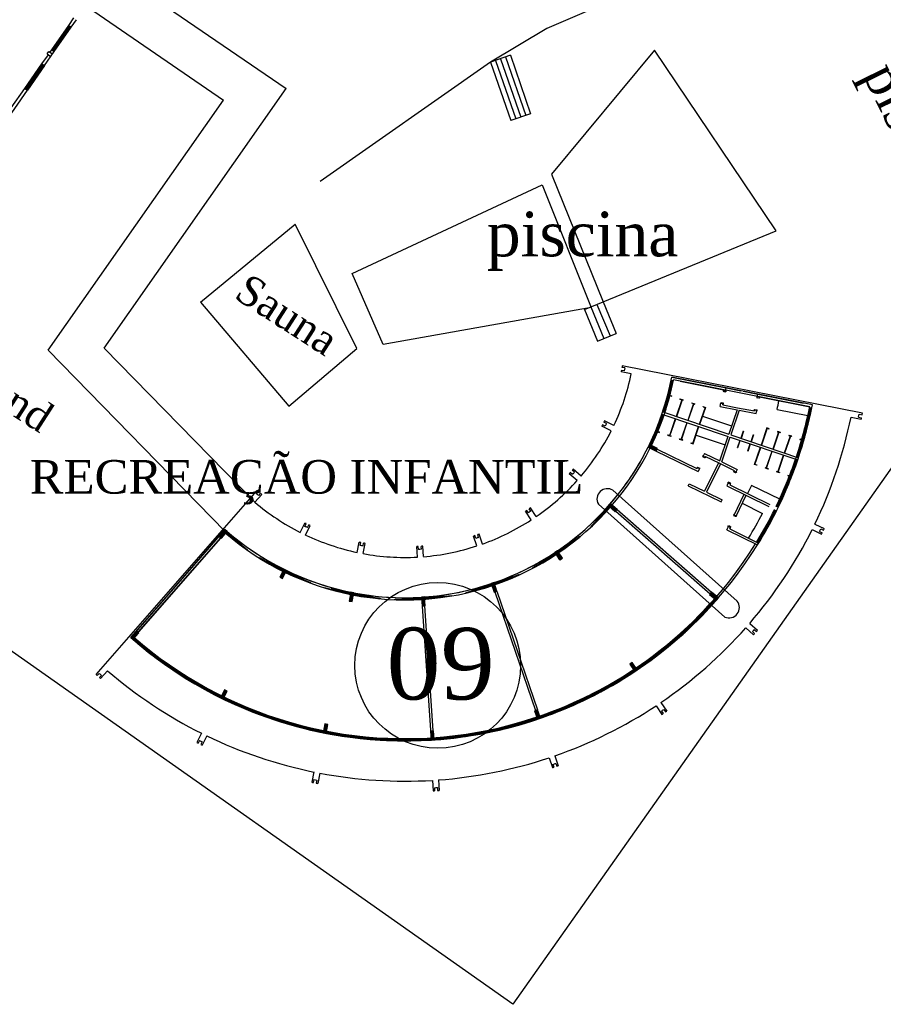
# Model space of a CAD drawing. Header units: millimetres. Extents: x 593 to 1794, y -180 to 570.
# Tile 46 of 71: x 1404 to 1461, y -64 to 2. Entities that reach past the tile are written whole.
import ezdxf

# ---------------------------------------------------------------- set-up
doc = ezdxf.new("R2010")
doc.units = ezdxf.units.MM
doc.header["$MEASUREMENT"] = 0
for name, color, linetype, lineweight in [('Layout - Marco Polo', 252, 'Continuous', 25), ('Linha de Chamada - Marco Polo', 1, 'Continuous', 25), ('Textos - Marco Polo', 143, 'Continuous', 25)]:
    doc.layers.add(name, color=color, linetype=linetype, lineweight=lineweight)
doc.styles.add('Dutch801RmBT', font='dutch.ttf')
doc.styles.add('TimesNewRoman', font='times.ttf')

msp = doc.modelspace()

# ---------------------------------------------------------------- hatches: boundary and pattern name
at = {"layer": 'Layout - Marco Polo', "linetype": 'Continuous'}
for points in [[(1445.828, -26.129), (1445.74, -26.308), (1445.74, -26.308), (1446.279, -26.573), (1446.279, -26.573), (1446.367, -26.393), (1446.367, -26.393), (1445.828, -26.129)], [(1443.217, -30.098), (1443.085, -30.248), (1443.085, -30.248), (1443.537, -30.643), (1443.537, -30.643), (1443.669, -30.493), (1443.669, -30.493), (1443.217, -30.098)], [(1417.546, -31.965), (1417.395, -31.833), (1417, -32.285), (1417, -32.285), (1417.151, -32.417), (1417.151, -32.417), (1417.546, -31.965)], [(1439.667, -33.256), (1439.501, -33.367), (1439.501, -33.367), (1439.835, -33.866), (1439.835, -33.866), (1440.001, -33.754), (1440.001, -33.754), (1439.667, -33.256)], [(1421.515, -34.576), (1421.335, -34.488), (1421.335, -34.488), (1421.071, -35.026), (1421.071, -35.026), (1421.25, -35.115), (1421.25, -35.115), (1421.515, -34.576)], [(1435.421, -35.388), (1435.232, -35.452), (1435.232, -35.452), (1435.426, -36.02), (1435.426, -36.02), (1435.615, -35.956), (1435.615, -35.956), (1435.421, -35.388)], [(1426.025, -36.071), (1425.829, -36.032), (1425.829, -36.032), (1425.712, -36.621), (1425.712, -36.621), (1425.909, -36.66), (1425.909, -36.66), (1426.025, -36.071)], [(1449.993, -36.021), (1449.862, -36.171), (1449.862, -36.171), (1450.313, -36.566), (1450.313, -36.566), (1450.445, -36.416), (1450.445, -36.416), (1449.993, -36.021)], [(1430.768, -36.348), (1430.568, -36.361), (1430.568, -36.361), (1430.609, -36.96), (1430.609, -36.96), (1430.808, -36.947), (1430.808, -36.947), (1430.768, -36.348)], [(1411.623, -38.741), (1411.472, -38.609), (1411.472, -38.609), (1411.077, -39.061), (1411.077, -39.061), (1411.228, -39.193), (1411.228, -39.193), (1411.623, -38.741)], [(1444.68, -40.731), (1444.514, -40.842), (1444.514, -40.842), (1444.848, -41.341), (1444.848, -41.341), (1445.014, -41.229), (1445.014, -41.229), (1444.68, -40.731)], [(1417.548, -42.654), (1417.368, -42.566), (1417.368, -42.566), (1417.104, -43.105), (1417.104, -43.105), (1417.283, -43.193), (1417.283, -43.193), (1417.548, -42.654)], [(1438.328, -43.905), (1438.139, -43.97), (1438.139, -43.97), (1438.333, -44.538), (1438.333, -44.538), (1438.522, -44.473), (1438.522, -44.473), (1438.328, -43.905)], [(1424.284, -44.901), (1424.087, -44.862), (1424.087, -44.862), (1423.971, -45.451), (1423.971, -45.451), (1424.167, -45.49), (1424.167, -45.49), (1424.284, -44.901)], [(1431.371, -45.328), (1431.172, -45.341), (1431.172, -45.341), (1431.212, -45.94), (1431.212, -45.94), (1431.412, -45.926), (1431.412, -45.926), (1431.371, -45.328)]]:
    msp.add_hatch(color=256, dxfattribs=at).paths.add_polyline_path(points)

# ---------------------------------------------------------------- linework, layer by layer
at = {"layer": 'Layout - Marco Polo'}
for p, q in [((1436.685, -63.652), (1314.913, 22.07)), ((1410.261, 5.419), (1421.501, -2.276)), ((1408.184, 3.206), (1417.303, -3.037)), ((1406.933, 1.969), (1407.276, 2.462)), ((1407.098, 1.855), (1407.44, 2.347)), ((1405.791, 0.328), (1406.933, 1.969)), ((1405.84, 0.293), (1406.983, 1.935)), ((1405.906, 0.248), (1407.048, 1.889)), ((1405.955, 0.213), (1407.098, 1.855)), ((1406.933, 1.969), (1407.098, 1.855)), ((1405.298, -0.731), (1405.955, 0.213)), ((1405.48, 0.056), (1405.595, 0.221)), ((1405.48, 0.056), (1405.726, -0.115)), ((1405.595, 0.221), (1405.841, 0.049)), ((1405.677, 0.163), (1405.791, 0.328)), ((1405.791, 0.328), (1405.955, 0.213)), ((1446.159, 0.312), (1439.263, -7.997)), ((1454.316, -11.8), (1446.159, 0.312)), ((1403.991, -2.258), (1405.134, -0.616)), ((1404.041, -2.292), (1405.183, -0.651)), ((1405.134, -0.616), (1405.562, -0.001)), ((1405.134, -0.616), (1405.298, -0.731)), ((1436.515, -0.039), (1435.192, -0.496)), ((1435.192, -0.496), (1436.546, -4.418)), ((1435.523, -0.381), (1436.877, -4.304)), ((1435.853, -0.267), (1437.208, -4.19)), ((1436.184, -0.153), (1437.539, -4.076)), ((1436.515, -0.039), (1437.87, -3.961)), ((1405.249, -0.696), (1404.106, -2.338)), ((1405.298, -0.731), (1404.155, -2.372)), ((1402.242, -5.122), (1404.155, -2.372)), ((1403.077, -3.571), (1403.991, -2.258)), ((1403.991, -2.258), (1404.155, -2.372)), ((1409.31, -19.663), (1421.501, -2.276)), ((1405.544, -19.81), (1417.303, -3.037)), ((1437.87, -3.961), (1436.546, -4.418)), ((1439.263, -7.997), (1442.727, -16.565)), ((1425.908, -14.673), (1438.646, -8.732)), ((1438.646, -8.732), (1441.925, -16.952)), ((1473.734, -11.101), (1436.685, -63.652)), ((1415.763, -16.593), (1422.106, -11.362)), ((1426.219, -19.694), (1422.106, -11.362)), ((1442.727, -16.565), (1454.316, -11.8)), ((1428, -19.426), (1425.908, -14.673)), ((1415.763, -16.593), (1421.678, -23.557)), ((1441.925, -16.952), (1428, -19.426)), ((1441.48, -17.082), (1442.727, -16.565)), ((1441.48, -17.082), (1442.358, -19.197)), ((1441.896, -16.91), (1442.773, -19.025)), ((1442.311, -16.737), (1443.189, -18.853)), ((1442.727, -16.565), (1443.604, -18.68)), ((1442.358, -19.197), (1443.604, -18.68)), ((1419.399, -29.997), (1409.31, -19.663)), ((1421.678, -23.557), (1426.219, -19.694)), ((1417.397, -31.951), (1405.544, -19.81)), ((1444.182, -20.999), (1443.986, -20.961)), ((1460.096, -24.036), (1444.006, -20.863)), ((1444.615, -21.39), (1443.928, -21.255)), ((1444.143, -21.196), (1443.947, -21.157)), ((1447.323, -21.619), (1450.975, -22.339)), ((1456.742, -23.476), (1447.323, -21.619)), ((1456.566, -23.594), (1447.442, -21.795)), ((1447.883, -21.882), (1450.798, -22.457)), ((1450.931, -22.56), (1450.975, -22.339)), ((1450.975, -22.339), (1451.956, -22.532)), ((1447.197, -22.853), (1447.318, -22.894)), ((1447.202, -22.834), (1447.305, -22.869)), ((1447.299, -22.888), (1447.305, -22.869)), ((1447.318, -22.894), (1447.299, -22.888)), ((1447.867, -23.08), (1447.873, -23.061)), ((1447.867, -23.08), (1447.998, -23.124)), ((1447.873, -23.061), (1448.082, -23.132)), ((1450.77, -22.497), (1450.76, -22.551)), ((1450.76, -22.551), (1450.779, -22.555)), ((1450.79, -22.501), (1450.77, -22.497)), ((1450.784, -22.531), (1450.779, -22.555)), ((1450.779, -22.555), (1450.813, -22.562)), ((1450.784, -22.531), (1450.798, -22.457)), ((1450.784, -22.531), (1450.79, -22.501)), ((1450.784, -22.531), (1450.931, -22.56)), ((1450.931, -22.56), (1450.784, -22.531)), ((1450.813, -22.562), (1450.812, -22.572)), ((1450.812, -22.572), (1450.924, -22.594)), ((1450.924, -22.594), (1450.931, -22.56)), ((1450.944, -22.598), (1450.924, -22.594)), ((1450.931, -22.56), (1450.937, -22.53)), ((1450.937, -22.53), (1450.957, -22.534)), ((1450.957, -22.534), (1450.944, -22.598)), ((1452.103, -22.561), (1453.084, -22.755)), ((1453.027, -22.942), (1453.014, -23.006)), ((1453.014, -23.006), (1453.034, -23.01)), ((1453.046, -22.946), (1453.027, -22.942)), ((1453.034, -23.01), (1453.041, -22.976)), ((1453.147, -23.032), (1453.034, -23.01)), ((1453.041, -22.976), (1453.084, -22.755)), ((1453.041, -22.976), (1453.046, -22.946)), ((1453.041, -22.976), (1453.188, -23.005)), ((1453.041, -22.976), (1453.188, -23.005)), ((1453.084, -22.755), (1456.153, -23.36)), ((1453.149, -23.022), (1453.147, -23.032)), ((1453.183, -23.029), (1453.149, -23.022)), ((1453.188, -23.005), (1453.183, -23.029)), ((1453.202, -23.033), (1453.183, -23.029)), ((1453.188, -23.005), (1453.202, -22.931)), ((1453.188, -23.005), (1453.193, -22.975)), ((1453.193, -22.975), (1453.213, -22.979)), ((1453.202, -22.931), (1456.566, -23.594)), ((1453.213, -22.979), (1453.202, -23.033)), ((1447.998, -23.124), (1447.614, -24.261)), ((1448.017, -23.131), (1447.632, -24.267)), ((1448.017, -23.131), (1448.094, -23.157)), ((1448.075, -23.151), (1448.082, -23.132)), ((1448.094, -23.157), (1448.075, -23.151)), ((1448.775, -23.387), (1448.39, -24.524)), ((1448.8, -23.375), (1448.409, -24.53)), ((1448.644, -23.343), (1448.65, -23.324)), ((1448.644, -23.343), (1448.775, -23.387)), ((1448.65, -23.324), (1448.8, -23.375)), ((1448.794, -23.394), (1448.871, -23.42)), ((1448.8, -23.375), (1448.859, -23.394)), ((1448.852, -23.413), (1448.859, -23.394)), ((1448.871, -23.42), (1448.852, -23.413)), ((1449.552, -23.65), (1449.167, -24.787)), ((1449.577, -23.637), (1449.186, -24.793)), ((1449.421, -23.606), (1449.427, -23.587)), ((1449.421, -23.606), (1449.552, -23.65)), ((1449.427, -23.587), (1449.577, -23.637)), ((1450.576, -23.584), (1450.62, -23.364)), ((1450.576, -23.584), (1451.694, -23.805)), ((1450.594, -23.39), (1450.605, -23.336)), ((1450.614, -23.394), (1450.594, -23.39)), ((1450.605, -23.336), (1450.624, -23.34)), ((1450.62, -23.364), (1450.614, -23.394)), ((1450.624, -23.34), (1450.62, -23.364)), ((1450.62, -23.364), (1450.767, -23.394)), ((1450.62, -23.364), (1450.767, -23.394)), ((1450.659, -23.347), (1450.624, -23.34)), ((1450.661, -23.337), (1450.659, -23.347)), ((1450.773, -23.359), (1450.661, -23.337)), ((1450.752, -23.466), (1450.767, -23.394)), ((1450.752, -23.466), (1451.733, -23.66)), ((1450.767, -23.394), (1450.761, -23.423)), ((1450.761, -23.423), (1450.781, -23.427)), ((1450.767, -23.394), (1450.773, -23.359)), ((1450.793, -23.363), (1450.773, -23.359)), ((1450.781, -23.427), (1450.793, -23.363)), ((1451.733, -23.66), (1452.862, -23.882)), ((1446.668, -24.089), (1451.094, -25.583)), ((1446.716, -23.946), (1451.142, -25.441)), ((1447.185, -25.53), (1447.569, -24.393)), ((1447.204, -25.536), (1447.588, -24.399)), ((1449.378, -24.225), (1451.33, -24.885)), ((1451.694, -23.805), (1451.142, -25.441)), ((1451.842, -23.834), (1451.284, -25.489)), ((1451.842, -23.834), (1452.98, -24.058)), ((1452.851, -23.835), (1452.863, -23.771)), ((1452.87, -23.839), (1452.851, -23.835)), ((1452.863, -23.771), (1452.883, -23.775)), ((1452.864, -23.872), (1452.876, -23.809)), ((1452.876, -23.809), (1452.87, -23.839)), ((1452.876, -23.809), (1452.883, -23.775)), ((1452.876, -23.809), (1453.023, -23.839)), ((1453.023, -23.839), (1452.876, -23.809)), ((1452.883, -23.775), (1452.996, -23.797)), ((1452.982, -24.048), (1453.023, -23.839)), ((1452.996, -23.797), (1452.994, -23.807)), ((1452.994, -23.807), (1453.028, -23.814)), ((1453.023, -23.839), (1453.017, -23.868)), ((1453.017, -23.868), (1453.037, -23.872)), ((1453.028, -23.814), (1453.023, -23.839)), ((1453.048, -23.818), (1453.028, -23.814)), ((1453.037, -23.872), (1453.048, -23.818)), ((1454.381, -23.775), (1456.45, -24.183)), ((1459.332, -24.293), (1460.019, -24.428)), ((1459.843, -24.291), (1460.039, -24.33)), ((1459.881, -24.095), (1460.078, -24.134)), ((1443.271, -25.207), (1442.643, -24.899)), ((1442.866, -24.897), (1442.687, -24.809)), ((1442.954, -24.717), (1442.775, -24.629)), ((1443.448, -24.848), (1442.819, -24.54)), ((1447.962, -25.792), (1448.346, -24.655)), ((1447.975, -25.817), (1448.365, -24.662)), ((1448.739, -26.054), (1449.123, -24.917)), ((1448.752, -26.08), (1449.142, -24.924)), ((1453.701, -25.017), (1453.31, -26.173)), ((1453.713, -25.042), (1453.329, -26.179)), ((1453.858, -25.07), (1453.701, -25.017)), ((1453.851, -25.089), (1453.713, -25.042)), ((1453.851, -25.089), (1453.858, -25.07)), ((1446.376, -25.278), (1446.479, -25.313)), ((1446.384, -25.259), (1446.505, -25.3)), ((1446.486, -25.294), (1446.479, -25.313)), ((1446.505, -25.3), (1446.486, -25.294)), ((1447.054, -25.486), (1447.048, -25.505)), ((1447.048, -25.505), (1447.256, -25.575)), ((1447.054, -25.486), (1447.185, -25.53)), ((1447.204, -25.536), (1447.281, -25.562)), ((1447.263, -25.556), (1447.256, -25.575)), ((1447.281, -25.562), (1447.263, -25.556)), ((1448.95, -25.492), (1450.902, -26.151)), ((1450.541, -27.225), (1451.098, -25.571)), ((1450.677, -27.291), (1451.241, -25.619)), ((1451.236, -25.631), (1455.763, -27.159)), ((1451.284, -25.489), (1455.811, -27.017)), ((1452.106, -25.239), (1451.946, -25.712)), ((1452.125, -25.245), (1451.965, -25.719)), ((1452.106, -25.239), (1452.125, -25.245)), ((1452.788, -25.469), (1452.628, -25.943)), ((1452.807, -25.475), (1452.647, -25.949)), ((1452.788, -25.469), (1452.807, -25.475)), ((1454.471, -25.298), (1454.087, -26.435)), ((1454.49, -25.305), (1454.106, -26.442)), ((1454.471, -25.298), (1454.401, -25.275)), ((1454.401, -25.275), (1454.42, -25.281)), ((1454.42, -25.281), (1454.426, -25.262)), ((1454.616, -25.326), (1454.426, -25.262)), ((1454.609, -25.345), (1454.49, -25.305)), ((1454.609, -25.345), (1454.616, -25.326)), ((1455.248, -25.561), (1454.864, -26.698)), ((1455.267, -25.567), (1454.883, -26.704)), ((1455.248, -25.561), (1455.159, -25.53)), ((1455.159, -25.53), (1455.178, -25.537)), ((1455.178, -25.537), (1455.184, -25.518)), ((1455.361, -25.578), (1455.184, -25.518)), ((1455.355, -25.597), (1455.267, -25.567)), ((1455.355, -25.597), (1455.361, -25.578)), ((1445.828, -26.129), (1445.74, -26.308)), ((1445.74, -26.308), (1446.279, -26.573)), ((1446.367, -26.393), (1445.828, -26.129)), ((1446.279, -26.573), (1446.367, -26.393)), ((1447.831, -25.748), (1447.825, -25.767)), ((1447.825, -25.767), (1447.975, -25.817)), ((1447.831, -25.748), (1447.962, -25.792)), ((1447.975, -25.817), (1448.033, -25.837)), ((1447.981, -25.798), (1448.058, -25.825)), ((1448.039, -25.818), (1448.033, -25.837)), ((1448.058, -25.825), (1448.039, -25.818)), ((1448.608, -26.01), (1448.602, -26.029)), ((1448.602, -26.029), (1448.752, -26.08)), ((1448.608, -26.01), (1448.739, -26.054)), ((1451.738, -26.328), (1451.898, -25.854)), ((1451.738, -26.328), (1451.757, -26.335)), ((1451.757, -26.335), (1451.917, -25.861)), ((1452.42, -26.558), (1452.58, -26.085)), ((1452.439, -26.565), (1452.599, -26.091)), ((1452.872, -27.471), (1453.262, -26.315)), ((1452.898, -27.458), (1453.281, -26.321)), ((1456.025, -25.823), (1455.905, -25.782)), ((1455.905, -25.782), (1455.924, -25.789)), ((1455.924, -25.789), (1455.93, -25.77)), ((1456.031, -25.804), (1455.93, -25.77)), ((1446.279, -26.573), (1449.082, -27.946)), ((1446.345, -26.438), (1449.014, -27.745)), ((1449.416, -26.878), (1449.392, -26.928)), ((1449.392, -26.928), (1449.409, -26.937)), ((1449.409, -26.937), (1449.42, -26.914)), ((1449.441, -26.952), (1449.409, -26.937)), ((1449.434, -26.887), (1449.416, -26.878)), ((1449.515, -26.722), (1449.42, -26.914)), ((1449.42, -26.914), (1449.434, -26.887)), ((1449.42, -26.914), (1449.555, -26.98)), ((1449.42, -26.914), (1449.555, -26.98)), ((1449.437, -26.961), (1449.441, -26.952)), ((1449.54, -27.011), (1449.437, -26.961)), ((1449.515, -26.722), (1450.541, -27.225)), ((1449.555, -26.98), (1449.54, -27.011)), ((1449.558, -27.02), (1449.54, -27.011)), ((1449.583, -26.923), (1449.555, -26.98)), ((1449.555, -26.98), (1449.568, -26.953)), ((1449.586, -26.962), (1449.558, -27.02)), ((1449.568, -26.953), (1449.586, -26.962)), ((1449.583, -26.923), (1450.481, -27.362)), ((1452.42, -26.558), (1452.439, -26.565)), ((1453.656, -27.714), (1454.039, -26.577)), ((1453.675, -27.721), (1454.058, -26.584)), ((1454.432, -27.977), (1454.816, -26.84)), ((1454.451, -27.983), (1454.835, -26.846)), ((1449.047, -27.677), (1449.014, -27.745)), ((1449.016, -27.696), (1449.04, -27.646)), ((1449.033, -27.704), (1449.016, -27.696)), ((1449.047, -27.677), (1449.033, -27.704)), ((1449.04, -27.646), (1449.058, -27.655)), ((1449.047, -27.677), (1449.058, -27.655)), ((1449.047, -27.677), (1449.181, -27.743)), ((1449.181, -27.743), (1449.047, -27.677)), ((1449.058, -27.655), (1449.089, -27.67)), ((1449.089, -27.67), (1449.093, -27.661)), ((1449.093, -27.661), (1449.197, -27.712)), ((1449.197, -27.712), (1449.181, -27.743)), ((1449.215, -27.721), (1449.197, -27.712)), ((1450.462, -27.353), (1449.527, -29.264)), ((1450.597, -27.419), (1449.661, -29.33)), ((1450.481, -27.362), (1451.514, -27.868)), ((1450.677, -27.291), (1451.715, -27.799)), ((1453.029, -27.524), (1452.872, -27.471)), ((1453.036, -27.505), (1452.898, -27.458)), ((1453.036, -27.505), (1453.029, -27.524)), ((1453.656, -27.714), (1453.585, -27.691)), ((1453.585, -27.691), (1453.604, -27.697)), ((1453.604, -27.697), (1453.598, -27.716)), ((1453.787, -27.78), (1453.598, -27.716)), ((1440.986, -28.546), (1440.459, -28.085)), ((1440.675, -28.141), (1440.524, -28.01)), ((1440.806, -27.991), (1440.656, -27.859)), ((1441.249, -28.245), (1440.722, -27.784)), ((1449.181, -27.743), (1449.082, -27.946)), ((1449.181, -27.743), (1449.168, -27.77)), ((1449.168, -27.77), (1449.186, -27.779)), ((1449.186, -27.779), (1449.215, -27.721)), ((1451.481, -27.89), (1451.453, -27.948)), ((1451.453, -27.948), (1451.471, -27.957)), ((1451.486, -27.926), (1451.471, -27.957)), ((1451.471, -27.957), (1451.574, -28.008)), ((1451.499, -27.899), (1451.481, -27.89)), ((1451.514, -27.868), (1451.486, -27.926)), ((1451.486, -27.926), (1451.499, -27.899)), ((1451.486, -27.926), (1451.621, -27.991)), ((1451.621, -27.991), (1451.486, -27.926)), ((1451.574, -28.008), (1451.578, -27.999)), ((1451.578, -27.999), (1451.61, -28.014)), ((1451.61, -28.014), (1451.621, -27.991)), ((1451.628, -28.023), (1451.61, -28.014)), ((1451.715, -27.799), (1451.621, -27.991)), ((1451.621, -27.991), (1451.634, -27.965)), ((1451.652, -27.973), (1451.628, -28.023)), ((1451.634, -27.965), (1451.652, -27.973)), ((1453.794, -27.761), (1453.675, -27.721)), ((1453.794, -27.761), (1453.787, -27.78)), ((1454.432, -27.977), (1454.343, -27.946)), ((1454.343, -27.946), (1454.362, -27.953)), ((1454.362, -27.953), (1454.356, -27.972)), ((1454.533, -28.032), (1454.356, -27.972)), ((1454.539, -28.013), (1454.451, -27.983)), ((1454.539, -28.013), (1454.533, -28.032)), ((1455.209, -28.239), (1455.089, -28.198)), ((1455.089, -28.198), (1455.108, -28.205)), ((1455.108, -28.205), (1455.102, -28.224)), ((1455.203, -28.258), (1455.102, -28.224)), ((1448.427, -28.889), (1448.493, -28.754)), ((1448.427, -28.889), (1450.625, -29.971)), ((1448.493, -28.754), (1449.527, -29.264)), ((1451.112, -28.689), (1451.013, -28.891)), ((1451.013, -28.891), (1453.819, -30.276)), ((1451.081, -28.707), (1451.11, -28.649)), ((1451.099, -28.716), (1451.081, -28.707)), ((1451.112, -28.689), (1451.099, -28.716)), ((1451.11, -28.649), (1451.128, -28.657)), ((1451.128, -28.657), (1451.112, -28.689)), ((1451.112, -28.689), (1451.247, -28.755)), ((1451.112, -28.689), (1451.247, -28.755)), ((1451.231, -28.708), (1451.128, -28.657)), ((1451.247, -28.755), (1451.214, -28.823)), ((1451.214, -28.823), (1453.885, -30.141)), ((1451.227, -28.717), (1451.231, -28.708)), ((1451.258, -28.732), (1451.227, -28.717)), ((1451.247, -28.755), (1451.234, -28.782)), ((1451.234, -28.782), (1451.252, -28.791)), ((1451.247, -28.755), (1451.258, -28.732)), ((1451.252, -28.791), (1451.276, -28.741)), ((1451.276, -28.741), (1451.258, -28.732)), ((1454.557, -29.784), (1452.659, -28.867)), ((1408.765, -41.555), (1419.558, -29.206)), ((1419.399, -29.997), (1419.859, -29.47)), ((1419.502, -29.422), (1419.634, -29.272)), ((1419.653, -29.554), (1419.785, -29.403)), ((1443.378, -29.198), (1451.696, -36.624)), ((1449.659, -29.329), (1450.691, -29.837)), ((1451.495, -30.857), (1452.181, -29.467)), ((1451.629, -30.923), (1452.315, -29.533)), ((1442.407, -30.125), (1450.884, -37.694)), ((1443.217, -30.098), (1443.085, -30.248)), ((1443.085, -30.248), (1443.537, -30.643)), ((1443.669, -30.493), (1443.217, -30.098)), ((1450.625, -29.971), (1450.691, -29.837)), ((1452.049, -30.071), (1453.412, -30.744)), ((1437.914, -31.18), (1437.524, -30.598)), ((1437.718, -30.708), (1437.606, -30.542)), ((1437.884, -30.597), (1437.773, -30.431)), ((1438.246, -30.957), (1437.856, -30.375)), ((1441.919, -31.611), (1442.62, -30.897)), ((1442.655, -30.932), (1441.954, -31.646)), ((1442.62, -30.897), (1442.655, -30.932)), ((1443.537, -30.643), (1443.669, -30.493)), ((1443.57, -30.606), (1449.895, -36.134)), ((1443.669, -30.493), (1449.993, -36.021)), ((1451.49, -30.821), (1451.461, -30.88)), ((1451.461, -30.88), (1451.479, -30.888)), ((1451.495, -30.857), (1451.479, -30.888)), ((1451.479, -30.888), (1451.582, -30.939)), ((1451.508, -30.83), (1451.49, -30.821)), ((1451.495, -30.857), (1451.508, -30.83)), ((1451.495, -30.857), (1451.629, -30.923)), ((1451.629, -30.923), (1451.495, -30.857)), ((1451.582, -30.939), (1451.587, -30.93)), ((1451.587, -30.93), (1451.618, -30.945)), ((1451.618, -30.945), (1451.629, -30.923)), ((1451.636, -30.954), (1451.618, -30.945)), ((1451.629, -30.923), (1451.642, -30.896)), ((1451.66, -30.905), (1451.636, -30.954)), ((1451.642, -30.896), (1451.66, -30.905)), ((1422.436, -32.019), (1422.745, -31.391)), ((1422.747, -31.614), (1422.835, -31.434)), ((1422.795, -32.195), (1423.104, -31.567)), ((1422.926, -31.702), (1423.015, -31.522)), ((1441.954, -31.646), (1441.919, -31.611)), ((1451.008, -31.843), (1451.118, -31.619)), ((1451.09, -31.639), (1451.118, -31.58)), ((1451.108, -31.647), (1451.09, -31.639)), ((1451.121, -31.62), (1451.108, -31.647)), ((1451.118, -31.58), (1451.136, -31.589)), ((1451.118, -31.619), (1451.262, -31.69)), ((1451.136, -31.589), (1451.121, -31.62)), ((1451.121, -31.62), (1451.255, -31.686)), ((1451.239, -31.64), (1451.136, -31.589)), ((1451.235, -31.648), (1451.239, -31.64)), ((1451.266, -31.664), (1451.235, -31.648)), ((1451.255, -31.686), (1451.266, -31.664)), ((1451.26, -31.722), (1451.284, -31.673)), ((1451.284, -31.673), (1451.266, -31.664)), ((1451.271, -31.655), (1451.284, -31.628)), ((1456.912, -31.461), (1457.541, -31.769)), ((1417.395, -31.833), (1411.077, -39.061)), ((1417.409, -32.045), (1411.289, -39.047)), ((1413.578, -36.2), (1417.395, -31.833)), ((1417.395, -31.833), (1417, -32.285)), ((1417, -32.285), (1417.151, -32.417)), ((1417.151, -32.417), (1417.546, -31.965)), ((1417.546, -31.965), (1417.395, -31.833)), ((1434.265, -32.928), (1434.039, -32.266)), ((1434.198, -32.422), (1434.133, -32.233)), ((1434.387, -32.358), (1434.322, -32.168)), ((1434.643, -32.799), (1434.417, -32.136)), ((1440.37, -32.877), (1441.167, -32.272)), ((1441.197, -32.312), (1440.4, -32.917)), ((1441.167, -32.272), (1441.197, -32.312)), ((1451.008, -31.843), (1453.066, -32.859)), ((1451.209, -31.775), (1451.253, -31.686)), ((1451.209, -31.775), (1453.01, -32.664)), ((1451.255, -31.686), (1451.242, -31.713)), ((1451.242, -31.713), (1451.26, -31.722)), ((1456.736, -31.82), (1457.364, -32.128)), ((1457.229, -31.95), (1457.409, -32.039)), ((1457.317, -31.771), (1457.497, -31.859)), ((1411.585, -38.708), (1417.113, -32.384)), ((1418.067, -32.587), (1418.097, -32.548)), ((1418.856, -33.2), (1418.067, -32.587)), ((1418.097, -32.548), (1418.887, -33.161)), ((1426.253, -33.363), (1426.389, -32.676)), ((1426.448, -32.891), (1426.487, -32.695)), ((1426.644, -32.93), (1426.683, -32.733)), ((1426.646, -33.44), (1426.781, -32.753)), ((1430.288, -33.673), (1430.241, -32.974)), ((1430.354, -33.167), (1430.34, -32.967)), ((1430.553, -33.153), (1430.54, -32.954)), ((1430.687, -33.646), (1430.64, -32.948)), ((1440.4, -32.917), (1440.37, -32.877)), ((1453.01, -32.664), (1453.138, -32.743)), ((1418.887, -33.161), (1418.856, -33.2)), ((1439.667, -33.256), (1439.501, -33.367)), ((1439.501, -33.367), (1439.835, -33.866)), ((1439.835, -33.866), (1439.504, -33.366)), ((1440.001, -33.754), (1439.667, -33.256)), ((1419.692, -33.757), (1419.717, -33.713)), ((1420.563, -34.249), (1419.692, -33.757)), ((1419.717, -33.713), (1420.587, -34.205)), ((1420.587, -34.205), (1420.563, -34.249)), ((1438.022, -34.381), (1438.884, -33.874)), ((1438.909, -33.917), (1438.047, -34.424)), ((1438.884, -33.874), (1438.909, -33.917)), ((1439.835, -33.866), (1440.001, -33.754)), ((1421.335, -34.488), (1421.071, -35.026)), ((1421.25, -35.115), (1421.515, -34.576)), ((1421.515, -34.576), (1421.335, -34.488)), ((1436.198, -35.204), (1437.124, -34.826)), ((1437.143, -34.872), (1436.217, -35.25)), ((1437.124, -34.826), (1437.143, -34.872)), ((1438.047, -34.424), (1438.022, -34.381)), ((1421.071, -35.026), (1421.25, -35.115)), ((1422.175, -35.041), (1422.194, -34.995)), ((1423.097, -35.429), (1422.175, -35.041)), ((1422.194, -34.995), (1423.116, -35.383)), ((1423.116, -35.383), (1423.097, -35.429)), ((1435.421, -35.388), (1435.232, -35.452)), ((1435.232, -35.452), (1435.426, -36.02)), ((1435.615, -35.956), (1435.421, -35.388)), ((1436.217, -35.25), (1436.198, -35.204)), ((1411.077, -39.061), (1413.578, -36.2)), ((1424.053, -35.752), (1424.065, -35.704)), ((1425.021, -36.001), (1424.053, -35.752)), ((1424.065, -35.704), (1425.034, -35.953)), ((1425.034, -35.953), (1425.021, -36.001)), ((1425.829, -36.032), (1425.712, -36.621)), ((1426.025, -36.071), (1425.829, -36.032)), ((1425.909, -36.66), (1426.025, -36.071)), ((1431.566, -36.371), (1432.558, -36.246)), ((1432.565, -36.295), (1431.572, -36.421)), ((1432.558, -36.246), (1432.565, -36.295)), ((1433.541, -36.049), (1434.504, -35.782)), ((1433.554, -36.097), (1433.541, -36.049)), ((1434.518, -35.83), (1433.554, -36.097)), ((1434.504, -35.782), (1434.518, -35.83)), ((1435.426, -36.02), (1435.615, -35.956)), ((1435.473, -36.004), (1438.186, -43.954)), ((1435.615, -35.956), (1438.328, -43.905)), ((1449.993, -36.021), (1449.862, -36.171)), ((1449.862, -36.171), (1450.313, -36.566)), ((1450.445, -36.416), (1449.993, -36.021)), ((1425.712, -36.621), (1425.909, -36.66)), ((1426.783, -36.349), (1426.79, -36.3)), ((1427.774, -36.485), (1426.783, -36.349)), ((1426.79, -36.3), (1427.78, -36.436)), ((1427.78, -36.436), (1427.774, -36.485)), ((1428.78, -36.5), (1429.78, -36.49)), ((1428.781, -36.55), (1428.78, -36.5)), ((1429.781, -36.54), (1428.781, -36.55)), ((1429.78, -36.49), (1429.781, -36.54)), ((1430.768, -36.348), (1430.568, -36.361)), ((1430.568, -36.361), (1430.609, -36.96)), ((1430.609, -36.96), (1430.808, -36.947)), ((1430.758, -36.95), (1431.321, -45.331)), ((1430.808, -36.947), (1430.768, -36.348)), ((1431.572, -36.421), (1431.566, -36.371)), ((1450.313, -36.566), (1450.445, -36.416)), ((1450.445, -36.416), (1450.445, -36.416)), ((1430.609, -36.96), (1431.212, -45.94)), ((1452.543, -38.117), (1453.07, -38.578)), ((1411.472, -38.609), (1411.077, -39.061)), ((1411.228, -39.193), (1411.623, -38.741)), ((1411.623, -38.741), (1411.472, -38.609)), ((1452.28, -38.418), (1452.807, -38.879)), ((1452.723, -38.672), (1452.873, -38.804)), ((1452.854, -38.522), (1453.005, -38.653)), ((1411.077, -39.061), (1411.228, -39.193)), ((1444.68, -40.731), (1444.514, -40.842)), ((1444.514, -40.842), (1444.848, -41.341)), ((1445.014, -41.229), (1444.68, -40.731)), ((1408.971, -41.47), (1408.84, -41.621)), ((1409.527, -41.291), (1409.066, -41.818)), ((1444.848, -41.341), (1445.014, -41.229)), ((1409.122, -41.602), (1408.99, -41.753)), ((1417.368, -42.566), (1417.104, -43.105)), ((1417.283, -43.193), (1417.548, -42.654)), ((1417.548, -42.654), (1417.368, -42.566)), ((1417.104, -43.105), (1417.283, -43.193)), ((1446.6, -43.416), (1446.99, -43.997)), ((1438.328, -43.905), (1438.139, -43.97)), ((1438.139, -43.97), (1438.333, -44.538)), ((1438.522, -44.473), (1438.328, -43.905)), ((1446.268, -43.638), (1446.658, -44.22)), ((1446.63, -43.998), (1446.741, -44.165)), ((1446.796, -43.887), (1446.907, -44.053)), ((1424.087, -44.862), (1423.971, -45.451)), ((1424.284, -44.901), (1424.087, -44.862)), ((1415.824, -45.484), (1415.515, -46.112)), ((1423.971, -45.451), (1424.167, -45.49)), ((1424.167, -45.49), (1424.284, -44.901)), ((1431.371, -45.328), (1431.172, -45.341)), ((1431.172, -45.341), (1431.212, -45.94)), ((1431.412, -45.926), (1431.371, -45.328)), ((1415.693, -45.977), (1415.605, -46.157)), ((1415.873, -46.065), (1415.784, -46.245)), ((1416.183, -45.66), (1415.874, -46.288)), ((1431.212, -45.94), (1431.412, -45.926)), ((1439.11, -47.125), (1439.336, -47.787)), ((1439.488, -46.996), (1439.715, -47.658)), ((1439.555, -47.502), (1439.62, -47.691)), ((1423.351, -48.08), (1423.215, -48.767)), ((1423.743, -48.157), (1423.608, -48.844)), ((1439.366, -47.566), (1439.431, -47.756)), ((1423.352, -48.59), (1423.313, -48.787)), ((1423.548, -48.629), (1423.51, -48.825)), ((1431.293, -48.64), (1431.34, -49.338)), ((1431.692, -48.613), (1431.739, -49.311)), ((1431.427, -49.132), (1431.44, -49.332)), ((1431.626, -49.119), (1431.64, -49.319))]:
    msp.add_line(p, q, dxfattribs=at)
msp.add_lwpolyline([(1445.933, 4.766), (1438.956, 1.761), (1435.192, -0.496), (1423.78, -8.502)], dxfattribs=at)
for centre, radius, start, end in [((1474.577, -27.095), 31.2, 168.47705, 168.66069), ((1474.577, -27.095), 31, 168.65951, 169.02916), ((1429.448, -18.195), 18.201, 228.53044, 349.15868), ((1429.448, -18.196), 15.5, 334.58365, 348.10501), ((1474.577, -27.095), 31.2, 169.02797, 169.21162), ((1429.448, -18.196), 18.35, 349.15657, 349.15914), ((1429.448, -18.195), 18.351, 229.00135, 348.68776), ((1429.448, -18.196), 18.2, 334.15914, 348.52952), ((1429.448, -18.196), 18.25, 341.58062, 348.56303), ((1429.448, -18.196), 18.3, 341.57998, 348.5656), ((1429.448, -18.196), 18.35, 341.57851, 348.5321), ((1429.448, -18.196), 27.65, 334.05153, 348.7407), ((1429.448, -18.196), 27.8, 333.63822, 349.05041), ((1429.448, -18.196), 25.55, 347.38727, 348.7414), ((1429.448, -18.196), 27.65, 341.50029, 348.7414), ((1429.448, -18.196), 27.7, 341.50001, 348.671), ((1429.448, -18.196), 27.75, 341.49973, 348.67137), ((1429.453, -18.197), 27.794, 341.22259, 348.63963), ((1429.448, -18.196), 18.25, 334.1591, 341.1097), ((1429.448, -18.196), 18.3, 334.19008, 341.11034), ((1429.448, -18.196), 18.35, 334.1582, 341.11181), ((1429.448, -18.196), 30.5, 334.22005, 348.46862), ((1429.448, -18.196), 31, 348.65951, 349.02916), ((1429.448, -18.196), 31.2, 348.47705, 348.66069), ((1429.448, -18.196), 31.2, 349.02797, 349.21162), ((1470.736, -38.472), 31.2, 154.02797, 154.21162), ((1470.325, -39.273), 31.2, 151.82448, 152.00812), ((1470.736, -38.472), 31, 153.65951, 154.02916), ((1429.448, -18.196), 15.5, 319.58365, 333.10501), ((1429.448, -18.196), 18.2, 319.15914, 333.52952), ((1429.448, -18.196), 27.65, 334.05196, 341.18946), ((1429.448, -18.196), 27.7, 334.05172, 341.18975), ((1429.448, -18.196), 27.75, 334.05134, 341.19002), ((1429.469, -18.204), 27.778, 334.04684, 341.22496), ((1464.081, -48.467), 31.2, 139.02797, 139.21162), ((1464.081, -48.467), 31.2, 138.47705, 138.66069), ((1464.081, -48.467), 31, 138.65951, 139.02916), ((1429.448, -18.196), 15.5, 304.58365, 318.10501), ((1475.355, -40.6), 25.55, 152.66318, 154.00876), ((1399.176, -52.829), 31, 48.65951, 49.02916), ((1399.176, -52.829), 31.2, 49.02797, 49.21162), ((1399.176, -52.829), 31.2, 48.47705, 48.66069), ((1443.004, -29.778), 0.69, 57.14344, 210.18155), ((1429.448, -18.196), 15.5, 229.58365, 243.10501), ((1429.447, -18.193), 18.203, 304.1578, 318.5259), ((1429.448, -18.196), 18.25, 314.48424, 318.53053), ((1429.448, -18.196), 18.3, 314.47603, 318.53139), ((1455.066, -56.399), 31.2, 124.02797, 124.21162), ((1455.066, -56.399), 31, 123.65951, 124.02916), ((1455.066, -56.399), 31.2, 123.47705, 123.66069), ((1429.448, -18.196), 27.05, 328.32981, 332.36212), ((1429.448, -18.196), 27.65, 328.47595, 333.6371), ((1429.449, -18.197), 27.799, 328.16633, 333.63938), ((1429.448, -18.196), 27.71, 328.47595, 333.6371), ((1429.583, -18.261), 27.59, 328.47595, 333.6371), ((1429.583, -18.261), 27.65, 328.47595, 333.6371), ((1409.171, -59.483), 31.2, 64.02797, 64.21162), ((1409.171, -59.483), 31, 63.65951, 64.02916), ((1409.171, -59.483), 31.2, 63.47705, 63.66069), ((1429.448, -18.196), 15.5, 289.58365, 303.10501), ((1441.504, -31.897), 1, 40.0453, 42.91432), ((1429.448, -18.196), 18.3, 229.00033, 233.22511), ((1429.448, -18.196), 18.25, 229.00076, 233.23261), ((1429.448, -18.196), 18.2, 229.00119, 273.52924), ((1429.448, -18.196), 15.5, 244.58365, 258.10501), ((1444.305, -61.728), 31.2, 109.02797, 109.21162), ((1444.305, -61.728), 31.2, 108.47705, 108.66069), ((1429.448, -18.196), 25.65, 328.03404, 328.25847), ((1429.448, -18.196), 30.5, 319.22005, 333.46862), ((1429.448, -18.196), 31, 333.65951, 334.02916), ((1429.448, -18.196), 31.2, 333.47705, 333.66069), ((1429.448, -18.196), 31.2, 334.02797, 334.21162), ((1429.448, -18.196), 27.8, 228.63826, 328.16542), ((1429.448, -18.196), 27.65, 228.94797, 328.16542), ((1419.279, -33.471), 1, 139.05336, 141.92173), ((1420.548, -63.325), 31.2, 79.02797, 79.21162), ((1420.548, -63.325), 31, 78.65951, 79.02916), ((1420.548, -63.325), 31.2, 78.47705, 78.66069), ((1432.532, -64.09), 31.2, 94.02797, 94.21162), ((1432.532, -64.09), 31.2, 93.47705, 93.66069), ((1429.448, -18.196), 15.5, 274.58365, 288.10501), ((1444.305, -61.728), 31, 108.65951, 109.02916), ((1429.448, -18.196), 18.25, 304.15828, 308.20456), ((1429.448, -18.196), 18.3, 304.15742, 308.21278), ((1441.504, -31.897), 1, 219.77448, 222.6435), ((1429.448, -18.196), 15.5, 259.58365, 273.10501), ((1432.532, -64.09), 31, 93.65951, 94.02916), ((1429.447, -18.193), 18.203, 289.16028, 303.5283), ((1429.447, -18.196), 18.25, 299.47791, 303.53154), ((1429.447, -18.196), 18.3, 299.47754, 303.53154), ((1419.279, -33.471), 1, 330.77464, 333.64301), ((1429.448, -18.196), 18.3, 239.47126, 243.65137), ((1429.448, -18.196), 18.25, 239.46376, 243.65159), ((1437.569, -34.596), 1, 27.91191, 30.77701), ((1429.448, -18.196), 18.3, 244.15693, 248.21177), ((1429.448, -18.196), 18.25, 244.15779, 248.2114), ((1429.447, -18.196), 18.25, 289.16102, 293.21466), ((1437.569, -34.596), 1, 201.91556, 204.78065), ((1423.594, -35.534), 1, 156.9123, 159.7774), ((1429.448, -18.196), 18.2, 274.15886, 288.52937), ((1429.448, -18.196), 18.25, 284.47574, 288.52937), ((1429.448, -18.196), 18.3, 284.47537, 288.52937), ((1429.447, -18.196), 18.3, 289.16102, 293.21502), ((1423.594, -35.534), 1, 342.90866, 345.77375), ((1429.448, -18.196), 18.3, 254.47429, 258.52912), ((1429.448, -18.196), 18.25, 254.47465, 258.52912), ((1429.448, -18.196), 18.3, 259.1585, 263.21333), ((1429.453, -18.146), 18.3, 259.1585, 263.21333), ((1429.448, -18.196), 18.25, 274.15886, 278.21249), ((1433.048, -36.139), 1, 186.91339, 189.77848), ((1433.048, -36.139), 1, 12.90974, 15.77484), ((1428.281, -36.459), 1, 171.91387, 174.77896), ((1428.281, -36.459), 1, 357.91022, 0.77532), ((1429.448, -18.196), 18.3, 269.47585, 273.53069), ((1429.448, -18.196), 18.25, 269.47622, 273.53069), ((1429.448, -18.196), 18.3, 274.15886, 278.21286), ((1429.448, -18.196), 27.8, 303.63823, 318.63833), ((1429.448, -18.196), 27.65, 304.05155, 318.63721), ((1429.448, -18.196), 27.7, 304.05117, 318.63758), ((1429.448, -18.196), 27.75, 304.0508, 318.63795), ((1451.162, -37.062), 0.69, 246.29857, 39.33668), ((1429.448, -18.196), 30.5, 304.22005, 318.46862), ((1429.448, -18.196), 31, 318.65951, 319.02916), ((1429.448, -18.196), 31.2, 318.47705, 318.66069), ((1429.448, -18.196), 31.2, 319.02797, 319.21162), ((1429.448, -18.196), 27.8, 228.94702, 273.63804), ((1429.448, -18.196), 27.75, 228.94702, 243.63754), ((1429.448, -18.196), 27.7, 228.94702, 243.63716), ((1429.448, -18.196), 31.2, 228.47705, 228.66069), ((1429.448, -18.196), 31, 228.65951, 229.02916), ((1429.448, -18.196), 30.5, 229.22005, 243.46862), ((1429.448, -18.196), 27.65, 289.05145, 303.63711), ((1429.448, -18.196), 27.7, 289.05108, 303.63749), ((1429.448, -18.196), 27.75, 289.05071, 303.63786), ((1429.448, -18.196), 27.8, 289.05033, 303.63823), ((1429.448, -18.196), 31.2, 229.02797, 229.21162), ((1429.448, -18.196), 27.75, 244.05048, 258.6376), ((1429.448, -18.196), 27.7, 244.05085, 258.63722), ((1429.448, -18.196), 30.5, 289.22005, 303.46862), ((1429.448, -18.196), 31, 303.65951, 304.02916), ((1429.448, -18.196), 31.2, 303.47705, 303.66069), ((1429.448, -18.196), 31.2, 304.02797, 304.21162), ((1429.448, -18.196), 27.7, 274.05099, 288.63739), ((1429.449, -18.202), 27.794, 274.03955, 288.63969), ((1429.448, -18.196), 27.75, 274.05062, 288.63776), ((1429.448, -18.196), 27.75, 259.05054, 273.63767), ((1429.448, -18.196), 27.7, 259.05091, 273.6373), ((1429.448, -18.196), 31.2, 243.47705, 243.66069), ((1429.448, -18.196), 31, 243.65951, 244.02916), ((1429.448, -18.196), 30.5, 244.22005, 258.46862), ((1429.448, -18.196), 31.2, 244.02797, 244.21162), ((1429.448, -18.196), 30.5, 274.22005, 288.46862), ((1429.448, -18.196), 31, 288.65951, 289.02916), ((1429.448, -18.196), 30.5, 259.22005, 273.46862), ((1429.448, -18.196), 31.2, 288.47705, 288.66069), ((1429.448, -18.196), 31.2, 289.02797, 289.21162), ((1429.448, -18.196), 31.2, 258.47705, 258.66069), ((1429.448, -18.196), 31, 258.65951, 259.02916), ((1429.448, -18.196), 31.2, 259.02797, 259.21162), ((1429.448, -18.196), 31.2, 273.47705, 273.66069), ((1429.448, -18.196), 31, 273.65951, 274.02916), ((1429.448, -18.196), 31.2, 274.02797, 274.21162)]:
    msp.add_arc(centre, radius, start, end, dxfattribs=at)
at = {"layer": 'Linha de Chamada - Marco Polo', "color": 1}
msp.add_circle((1431.647, -40.932), 5.554, dxfattribs=at)

# ---------------------------------------------------------------- texts
at = {"layer": 'Textos - Marco Polo', "attachment_point": 7, "line_spacing_factor": 0.9, "style": 'TimesNewRoman'}
for s, insert, char_height, width, rotation in [('piscina', (1459.357, -1.676), 2.5, 21, 296.17907), ('Sauna', (1417.9, -16.29), 2, 12, 327.23339), ('Playground', (1392.939, -18.419), 2, 24, 327.23339)]:
    msp.add_mtext(s, dxfattribs=dict(at, insert=insert, char_height=char_height, width=width, rotation=rotation))
at = {"layer": 'Textos - Marco Polo', "insert": (1434.933, -14.488), "char_height": 3, "width": 25.2, "attachment_point": 7, "line_spacing_factor": 0.9, "style": 'TimesNewRoman'}
msp.add_mtext('piscina', dxfattribs=at)
at = {"layer": 'Textos - Marco Polo', "lineweight": 5, "insert": (1404.315, -30.151), "char_height": 2.25, "width": 48.6, "attachment_point": 7, "line_spacing_factor": 0.9, "style": 'Dutch801RmBT'}
msp.add_mtext('RECREAÇÃO INFANTIL', dxfattribs=at)
at = {"layer": 'Textos - Marco Polo', "color": 3, "insert": (1431.841, -43.287), "char_height": 4.8, "width": 11.52, "attachment_point": 8, "line_spacing_factor": 0.9, "style": 'Dutch801RmBT'}
msp.add_mtext('09', dxfattribs=at)

doc.saveas('drawing.dxf')
